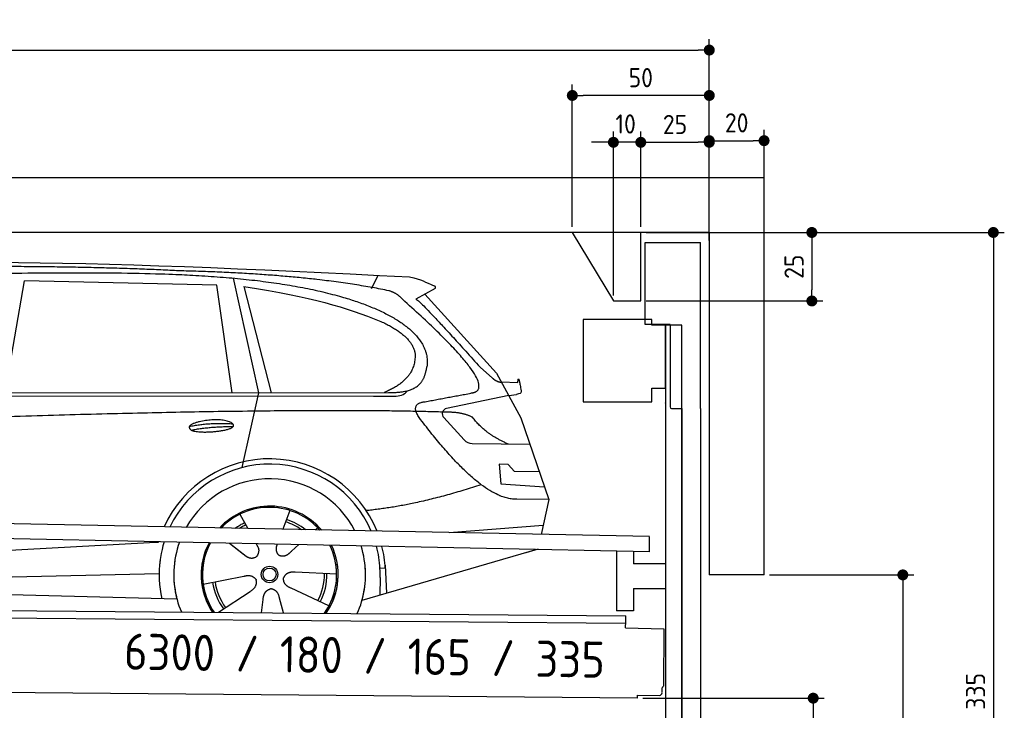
# Model space of a CAD drawing. Header units: millimetres. Extents: x -411 to 6777, y 0 to 6127.
# Tile 6 of 6: x 3183 to 6777, y 3606 to 6127. Entities that reach past the tile are written whole.
import ezdxf

# ---------------------------------------------------------------- set-up
doc = ezdxf.new("R2010")
doc.units = ezdxf.units.MM
doc.layers.add('4', color=3, linetype='Continuous')
for name, color, linetype, lineweight in [('car', 10, 'Continuous', 25), ('Freiraum', 7, 'Continuous', 25), ('Gebäude', 7, 'Continuous', 25), ('Logo', 7, 'Continuous', 25), ('Plattform', 7, 'Continuous', 25), ('Ständer vorne', 7, 'Continuous', 25), ('Tor', 200, 'Continuous', 25)]:
    doc.layers.add(name, color=color, linetype=linetype, lineweight=lineweight)
doc.styles.get("Standard").update_dxf_attribs({"font": 'ISOCP.SHX'})
doc.dimstyles.new('GEN-ISO', dxfattribs={"dimscale": 20, "dimtxt": 3.5, "dimasz": 2, "dimexe": 2, "dimexo": 1, "dimgap": 1.5, "dimtad": 1, "dimdec": 1, "dimlfac": 0.1, "dimdsep": 46, "dimtxsty": 'STANDARD', "dimblk": 'PUNKT', "dimcen": 2, "dimclrd": 256, "dimclre": 256, "dimclrt": 2, "dimadec": 0, "dimazin": 0, "dimtp": 0.1, "dimtm": 0.1, "dimtfac": 0.71, "dimtdec": 1, "dimtmove": 2, "dimatfit": 3, "dimldrblk": 'PUNKT', "dimfxl": 2, "dimtolj": 1, "dimarcsym": 0})

# ---------------------------------------------------------------- blocks, each defined once
blk = doc.blocks.new('PUNKT')
at = {"layer": '4', "color": 0, "linetype": 'ByBlock'}
blk.add_line((-0.5, 0), (-1, 0), dxfattribs=at)
at = {"layer": '4', "color": 0, "linetype": 'ByBlock', "const_width": 0.5}
blk.add_lwpolyline([(-0.25, 0, 1), (0.25, 0, 1)], format="xyb", close=True, dxfattribs=at)
blk = doc.blocks.new('*D240')
at = {"layer": '4', "lineweight": -2, "transparency": 16777216}
for p, q in [((5720, 5350), (6776.9, 5350)), ((6736.9, 5310), (6736.9, 2040)), ((6295.4, 2000), (6776.9, 2000))]:
    blk.add_line(p, q, dxfattribs=at)
at = {"layer": 'Defpoints', "color": 0, "transparency": 16777216}
for p in [(5700, 5350), (6275.4, 2000), (6736.9, 2000)]:
    blk.add_point(p, dxfattribs=at)
at = {"layer": '4', "lineweight": -2, "transparency": 16777216, "xscale": 40, "yscale": 40, "zscale": 40}
for p, rotation in [((6736.9, 5350), 90), ((6736.9, 2000), 270)]:
    blk.add_blockref('PUNKT', p, dxfattribs=dict(at, rotation=rotation))
at = {"layer": '4', "color": 2, "transparency": 16777216, "insert": (6671.9, 3675), "char_height": 70, "attachment_point": 5, "rotation": 90}
blk.add_mtext('335', dxfattribs=at)
blk = doc.blocks.new('*D242')
at = {"layer": '4', "lineweight": -2, "transparency": 16777216}
for p, q in [((5920, 4100), (6446.5, 4100)), ((6406.5, 4060), (6406.5, 2040)), ((6295.4, 2000), (6446.5, 2000))]:
    blk.add_line(p, q, dxfattribs=at)
at = {"layer": 'Defpoints', "color": 0, "transparency": 16777216}
for p in [(5900, 4100), (6275.4, 2000), (6406.5, 2000)]:
    blk.add_point(p, dxfattribs=at)
at = {"layer": '4', "lineweight": -2, "transparency": 16777216, "xscale": 40, "yscale": 40, "zscale": 40}
for p, rotation in [((6406.5, 4100), 90), ((6406.5, 2000), 270)]:
    blk.add_blockref('PUNKT', p, dxfattribs=dict(at, rotation=rotation))
at = {"layer": '4', "color": 2, "transparency": 16777216, "insert": (6341.5, 3050), "char_height": 70, "attachment_point": 5, "rotation": 90}
blk.add_mtext('H2', dxfattribs=at)
blk = doc.blocks.new('*D243')
at = {"layer": '4', "lineweight": -2, "transparency": 16777216}
for p, q in [((200, 5320.9), (200, 6055.8)), ((5700, 5520.9), (5700, 6055.8)), ((240, 6015.8), (5660, 6015.8))]:
    blk.add_line(p, q, dxfattribs=at)
at = {"layer": 'Defpoints', "color": 0, "transparency": 16777216}
for p in [(5700, 6015.8), (5700, 5500.9), (200, 5300.9)]:
    blk.add_point(p, dxfattribs=at)
at = {"layer": '4', "lineweight": -2, "transparency": 16777216, "xscale": 40, "yscale": 40, "zscale": 40, "rotation": 180}
blk.add_blockref('PUNKT', (200, 6015.8), dxfattribs=at)
at = {"layer": '4', "lineweight": -2, "transparency": 16777216, "xscale": 40, "yscale": 40, "zscale": 40}
blk.add_blockref('PUNKT', (5700, 6015.8), dxfattribs=at)
at = {"layer": '4', "color": 2, "transparency": 16777216, "insert": (2950, 6080.8), "char_height": 70, "attachment_point": 5}
blk.add_mtext('550', dxfattribs=at)
blk = doc.blocks.new('*D244')
at = {"layer": '4', "lineweight": -2, "transparency": 16777216}
for p, q in [((5457.5, 3650), (6119.3, 3650)), ((6079.3, 3610), (6079.3, 2040)), ((6099.3, 2000), (6119.3, 2000))]:
    blk.add_line(p, q, dxfattribs=at)
at = {"layer": 'Defpoints', "color": 0, "transparency": 16777216}
for p in [(5437.5, 3650), (6079.3, 2000), (6079.3, 2000)]:
    blk.add_point(p, dxfattribs=at)
at = {"layer": '4', "lineweight": -2, "transparency": 16777216, "xscale": 40, "yscale": 40, "zscale": 40}
for p, rotation in [((6079.3, 3650), 90), ((6079.3, 2000), 270)]:
    blk.add_blockref('PUNKT', p, dxfattribs=dict(at, rotation=rotation))
at = {"layer": '4', "color": 2, "transparency": 16777216, "insert": (6004.7, 2909.2), "char_height": 70, "attachment_point": 5, "rotation": 90}
blk.add_mtext('165', dxfattribs=at)
blk = doc.blocks.new('*D245')
at = {"layer": '4', "lineweight": -2, "transparency": 16777216}
for p, q in [((5450, 5521.3), (5450, 5719.1)), ((5700, 5520.9), (5700, 5719.1)), ((5490, 5679.1), (5660, 5679.1))]:
    blk.add_line(p, q, dxfattribs=at)
at = {"layer": 'Defpoints', "color": 0, "transparency": 16777216}
for p in [(5700, 5679.1), (5450, 5501.3), (5700, 5500.9)]:
    blk.add_point(p, dxfattribs=at)
at = {"layer": '4', "lineweight": -2, "transparency": 16777216, "xscale": 40, "yscale": 40, "zscale": 40, "rotation": 180}
blk.add_blockref('PUNKT', (5450, 5679.1), dxfattribs=at)
at = {"layer": '4', "lineweight": -2, "transparency": 16777216, "xscale": 40, "yscale": 40, "zscale": 40}
blk.add_blockref('PUNKT', (5700, 5679.1), dxfattribs=at)
at = {"layer": '4', "color": 2, "transparency": 16777216, "insert": (5575, 5744.2), "char_height": 70, "attachment_point": 5}
blk.add_mtext('25', dxfattribs=at)
blk = doc.blocks.new('*D246')
at = {"layer": '4', "lineweight": -2, "transparency": 16777216}
for p, q in [((5200, 5370), (5200, 5890.1)), ((5700, 5370), (5700, 5890.1)), ((5660, 5850.1), (5240, 5850.1))]:
    blk.add_line(p, q, dxfattribs=at)
at = {"layer": 'Defpoints', "color": 0, "transparency": 16777216}
for p in [(5200, 5850.1), (5200, 5350), (5700, 5350)]:
    blk.add_point(p, dxfattribs=at)
at = {"layer": '4', "lineweight": -2, "transparency": 16777216, "xscale": 40, "yscale": 40, "zscale": 40, "rotation": 180}
blk.add_blockref('PUNKT', (5200, 5850.1), dxfattribs=at)
at = {"layer": '4', "lineweight": -2, "transparency": 16777216, "xscale": 40, "yscale": 40, "zscale": 40}
blk.add_blockref('PUNKT', (5700, 5850.1), dxfattribs=at)
at = {"layer": '4', "color": 2, "transparency": 16777216, "insert": (5450, 5915.1), "char_height": 70, "attachment_point": 5}
blk.add_mtext('50', dxfattribs=at)
blk = doc.blocks.new('*D247')
at = {"layer": '4', "lineweight": -2, "transparency": 16777216}
for p, q in [((5470, 5350), (6114.4, 5350)), ((6074.4, 5310), (6074.4, 5140)), ((5470, 5100), (6114.4, 5100))]:
    blk.add_line(p, q, dxfattribs=at)
at = {"layer": 'Defpoints', "color": 0, "transparency": 16777216}
for p in [(5450, 5350), (5450, 5100), (6074.4, 5100)]:
    blk.add_point(p, dxfattribs=at)
at = {"layer": '4', "lineweight": -2, "transparency": 16777216, "xscale": 40, "yscale": 40, "zscale": 40}
for p, rotation in [((6074.4, 5350), 90), ((6074.4, 5100), 270)]:
    blk.add_blockref('PUNKT', p, dxfattribs=dict(at, rotation=rotation))
at = {"layer": '4', "color": 2, "transparency": 16777216, "insert": (6009.4, 5225), "char_height": 70, "attachment_point": 5, "rotation": 90}
blk.add_mtext('25', dxfattribs=at)
blk = doc.blocks.new('*D248')
at = {"layer": '4', "lineweight": -2, "transparency": 16777216}
for p, q in [((5350, 5120), (5350, 5719.1)), ((5450, 5370), (5450, 5719.1)), ((5310, 5679.1), (5270, 5679.1)), ((5450, 5679.1), (5350, 5679.1)), ((5490, 5679.1), (5530, 5679.1))]:
    blk.add_line(p, q, dxfattribs=at)
at = {"layer": 'Defpoints', "color": 0, "transparency": 16777216}
for p in [(5350, 5679.1), (5450, 5350), (5350, 5100)]:
    blk.add_point(p, dxfattribs=at)
at = {"layer": '4', "lineweight": -2, "transparency": 16777216, "xscale": 40, "yscale": 40, "zscale": 40}
blk.add_blockref('PUNKT', (5350, 5679.1), dxfattribs=at)
at = {"layer": '4', "lineweight": -2, "transparency": 16777216, "xscale": 40, "yscale": 40, "zscale": 40, "rotation": 180}
blk.add_blockref('PUNKT', (5450, 5679.1), dxfattribs=at)
at = {"layer": '4', "color": 2, "transparency": 16777216, "insert": (5394.7, 5746.1), "char_height": 70, "attachment_point": 5}
blk.add_mtext('10', dxfattribs=at)
blk = doc.blocks.new('Car')
at = {"layer": 'car'}
for p, q in [((3914.8, 5219.5), (4011.4, 4802.1)), ((4420.1, 5186.7), (4443.9, 5234.2)), ((3085.9, 4793.1), (3153, 5203)), ((3854.7, 5193.1), (3153, 5203)), ((3914.2, 4801.2), (3854.7, 5193.1)), ((3954.3, 5188.9), (4057.4, 4802.5)), ((4651.6, 5188.1), (4581.5, 5149)), ((4614.7, 5167.5), (4879.1, 4881.6)), ((4818.8, 4902.7), (4864.4, 4862.9)), ((4879.1, 4881.6), (4969.7, 4719.4)), ((4897, 4849.6), (4957.2, 4847.5)), ((1787.1, 4771.7), (4430.4, 4792.7)), ((1834, 4781), (4485.8, 4806.7)), ((4011.4, 4802.1), (3953, 4527.9)), ((4430.4, 4792.7), (4513.3, 4794.2)), ((4924.4, 4800.5), (4698, 4750.6)), ((4924.4, 4800.5), (4952.1, 4804.5)), ((4687.6, 4717.5), (4762.7, 4636.3)), ((4969.7, 4719.4), (5074.1, 4421.8)), ((4791.9, 4623.4), (5003.7, 4622.6)), ((4924.4, 4548.6), (4891.8, 4548.6)), ((4891.8, 4548.6), (4898.6, 4477.1)), ((4948.2, 4522.8), (4924.4, 4548.6)), ((5038.7, 4522.8), (4948.2, 4522.8)), ((4898.6, 4477.1), (5057.7, 4468.5)), ((5074.1, 4421.8), (4957.2, 4422.2)), ((5074.1, 4421.8), (5047.5, 4293.9)), ((3947, 4357.6), (3976.5, 4305.4)), ((4129.1, 4373), (4104.2, 4304.1)), ((4711.5, 4297.5), (5054.6, 4328.4)), ((3975.2, 4307.8), (3976.5, 4305.4)), ((4231.2, 4311.2), (4223.5, 4302.8)), ((1749.4, 4131.9), (3618.4, 4251.2)), ((3618.4, 4251.2), (3650.9, 4253.3)), ((3910.2, 4251.6), (3961.8, 4211.5)), ((3910.5, 4251.6), (3971.2, 4204.4)), ((4007.5, 4250.5), (4013.7, 4239.6)), ((4084.6, 4249.6), (4080.9, 4239.2)), ((4163.4, 4248.7), (4136.7, 4224.6)), ((5031.5, 4238.4), (4395.5, 4047)), ((5036.2, 4239.8), (4992.5, 4226.7)), ((4478.7, 4177.2), (4485.3, 4074.1)), ((1769.2, 4080), (3654.6, 4138.6)), ((4302.2, 4142.7), (4150.8, 4147.7)), ((4479.4, 4165.2), (4460.2, 4163.9)), ((3815, 4101.6), (3963.4, 4131.8)), ((4461, 4131.4), (4459.9, 4066.4)), ((1670.7, 4081.7), (3719.7, 4047)), ((3872.2, 3999), (3986.7, 4076.5)), ((4275, 4026.5), (4137.1, 4089.2)), ((4029.3, 3999), (4034.8, 4047.4)), ((4110, 3999.1), (4094.6, 4052.5))]:
    blk.add_line(p, q, dxfattribs=at)
for radius in [30.1, 23.6]:
    blk.add_circle((4057.2, 4138.8), radius, dxfattribs=at)
for centre, radius, start, end in [((4702.3, 4731.1), 20, 102.4358, 222.7473), ((4792.1, 4663.4), 40, 222.7473, 269.7861), ((4057.6, 4138.3), 422.7, 22.5487, 156.2143), ((4057.6, 4138.3), 403.4, 23.7263, 155.0367), ((4057.6, 4138.3), 350, 27.7494, 151.0136), ((4057.6, 4138.3), 250, 41.078, 137.685), ((4057.6, 4138.3), 250, 41.078, 137.685), ((4057.6, 4138.3), 250, 41.078, 137.685), ((4057.2, 4138.8), 245, 41.9641, 136.7989), ((4057.2, 4138.8), 209.6, 116.262, 127.1225), ((4057.2, 4138.8), 200.6, 116.1152, 123.6695), ((4057.2, 4138.8), 200.6, 55.0934, 73.5463), ((4057.2, 4138.8), 209.6, 51.6404, 73.3995), ((4057.2, 4138.8), 245, 41.9641, 44.7348), ((4057.6, 4138.3), 422.7, 164.0109, 164.2126), ((4057.6, 4138.3), 422.7, 164.0109, 164.2126), ((4057.6, 4138.3), 403.4, 163.2593, 179.9464), ((4057.6, 4138.3), 403.4, 163.2593, 179.9464), ((4057.6, 4138.3), 350, 160.7243, 195.1055), ((4057.6, 4138.3), 350, 160.7243, 195.1055), ((4057.6, 4138.3), 250, 152.8016, 213.8648), ((4057.6, 4138.3), 250, 152.8016, 213.4506), ((4057.6, 4138.3), 250, 152.8016, 213.4506), ((4057.2, 4138.8), 245, 152.3519, 188.7348), ((4057.2, 4138.8), 245, 152.3519, 188.7348), ((4057.6, 4138.3), 250, 326.1848, 25.8498), ((4057.6, 4138.3), 250, 326.1848, 25.8498), ((4057.2, 4138.8), 245, 0.9266, 26.2995), ((4057.6, 4138.3), 350, 344.8945, 17.9271), ((4057.6, 4138.3), 350, 344.8945, 17.9271), ((4057.6, 4138.3), 403.4, 3.6504, 15.3921), ((4057.6, 4138.3), 403.4, 3.6504, 15.3921), ((4057.6, 4138.3), 422.7, 3.6504, 14.6404), ((4057.6, 4138.3), 422.7, 3.6504, 14.6404), ((4057.6, 4138.3), 403.4, 173.0827, 193.1146), ((4057.6, 4138.3), 350, 172.1254, 203.4635), ((4057.6, 4138.3), 250, 169.2195, 213.8648), ((4057.2, 4138.8), 245, 169.1336, 214.8006), ((4057.2, 4138.8), 245, 325.2489, 9.5178), ((4057.6, 4138.3), 250, 326.1848, 9.4319), ((4057.6, 4138.3), 350, 336.586, 6.526), ((4057.6, 4138.3), 403.4, 359.0315, 5.5686), ((4057.2, 4138.8), 200.6, 332.1152, 1.5463), ((4057.2, 4138.8), 209.6, 332.262, 1.3995), ((4057.6, 4138.3), 422.7, 3.6504, 3.7403), ((4057.2, 4138.8), 209.6, 188.262, 217.3995), ((4057.2, 4138.8), 200.6, 188.1152, 217.5463)]:
    blk.add_arc(centre, radius, start, end, dxfattribs=at)
for points, degree in [([(2212.9, 5222.9), (2499.9, 5287.1), (3385, 5282), (4557.5, 5229.4)], 3), ([(3707.6, 5244.3), (3359.2, 5260.5), (2743.4, 5250.2)], 2), ([(4483.2, 5178.4), (4182, 5238.2), (3707.6, 5244.3)], 2), ([(4557.5, 5229.4), (4604.4, 5220.4), (4613.3, 5212.2), (4650.8, 5196.7)], 3), ([(3954.3, 5188.9), (4208.7, 5152.3), (4322.2, 5117.6), (4455.5, 5066.2)], 3), ([(4532.9, 5148), (4514.8, 5169.7), (4483.2, 5178.4)], 2), ([(4651.6, 5188.1), (4653.2, 5189.8), (4653.9, 5192.8), (4653.3, 5195.7), (4650.8, 5196.7)], 4), ([(4797.7, 4810), (4886.9, 4838.9), (4532.9, 5148)], 2), ([(4581.5, 5149), (4589.3, 5153.3), (4818.8, 4902.7)], 2), ([(4455.5, 5066.2), (4570.1, 5015.2), (4580.9, 4950.1)], 2), ([(4580.9, 4950.1), (4586.5, 4855.6), (4469.2, 4806.5)], 2), ([(4485.8, 4806.7), (4535.9, 4807.2), (4608.9, 4812.5), (4616.6, 4859.4), (4624.9, 4902.6)], 4), ([(4864.4, 4862.9), (4872.7, 4855.6), (4886, 4848), (4895.1, 4848.1), (4897, 4849.6)], 4), ([(4957.2, 4847.5), (4958.4, 4886.4), (4969.8, 4812.2)], 2), ([(4584.5, 4827.3), (4584.5, 4827.3), (4584.6, 4827.3), (4584.7, 4827.3)], 3), ([(4513.3, 4794.2), (4532.5, 4794.9), (4547.3, 4804), (4554.5, 4814.3)], 3), ([(4969.8, 4812.2), (4970, 4808.5), (4964.5, 4806.8), (4952.1, 4804.5)], 3), ([(4603.6, 4709.3), (4559.2, 4767.6), (4619.1, 4774.7)], 2), ([(4705.1, 4737), (3828.5, 4757.4), (1396.5, 4622.9)], 2), ([(4957.2, 4422.2), (4831.5, 4414), (4603.6, 4709.3)], 2), ([(4793, 4719.4), (4755.6, 4737.5), (4705.1, 4737)], 2), ([(4924.4, 4622.9), (4838.8, 4658), (4793, 4719.4)], 2), ([(3759.7, 4676.3), (3835.1, 4693.2), (3918.7, 4687.4)], 2), ([(3766.9, 4663.4), (3840.9, 4678), (3918.8, 4677.3)], 2), ([(4825.3, 4473.6), (4600.6, 4396.1), (4407.8, 4375)], 2), ([(3962.1, 4211.5), (3985.6, 4189.8), (4008.8, 4203.4)], 2), ([(3963.4, 4131.8), (3994.1, 4140.8), (4008.8, 4118.4)], 2), ([(4150.8, 4147.7), (4119.1, 4151.4), (4108.3, 4126.8)], 2), ([(3986.7, 4076.5), (4014.6, 4092.2), (4008.8, 4118.4)], 2), ([(4137.1, 4089.2), (4107, 4100), (4108.3, 4126.8)], 2), ([(4034.8, 4047.4), (4035.7, 4079.4), (4061.6, 4086.5)], 2), ([(4094.6, 4052.5), (4088.3, 4083.8), (4061.6, 4086.5)], 2)]:
    blk.add_open_spline(points, degree=degree, dxfattribs=at)
for points, degree, knots in [([(2382.6, 5210.7), (2409.1, 5213), (2548.5, 5216.1), (3569.7, 5245.6), (4190, 5244.9), (4647, 5076.4), (4624.9, 4902.6)], 4, [0.0821318, 0.0821318, 0.0821318, 0.0821318, 0.0821318, 0.258851, 0.508851, 1, 1, 1, 1, 1]), ([(4619.1, 4774.7), (4785.8, 4807.3), (4788.6, 4808), (4796.9, 4809.8), (4797.7, 4810)], 1, [0.1611508, 0.1611508, 1, 1.0196119, 1.078724, 1.0847856, 1.0847856]), ([(3766.9, 4663.4), (3743.3, 4679.8), (3788.7, 4695.5), (3871.4, 4715.7), (3964.4, 4682.6), (3902.4, 4658.8), (3793.3, 4651.6), (3771.8, 4660.4), (3766.9, 4663.4)], 5, [0, 0, 0, 0, 0, 0, 0.300106, 0.500106, 0.700106, 1, 1, 1, 1, 1, 1]), ([(4013.7, 4239.6), (4015.4, 4235.5), (4016.4, 4231.5), (4016.7, 4227.6), (4017.5, 4219), (4014.8, 4210.9), (4008.8, 4203.4)], 3, [0.2167758, 0.2167758, 0.2167758, 0.2167758, 0.4600873, 0.4600873, 0.4600873, 1, 1, 1, 1]), ([(4080.9, 4239.2), (4080.4, 4236.1), (4080.2, 4233.1), (4080.2, 4230.2), (4080.6, 4227.3), (4081.4, 4221.6), (4083.5, 4216.2), (4087.1, 4211.8), (4092, 4208.8)], 4, [0.3191838, 0.3191838, 0.3191838, 0.3191838, 0.3191838, 0.5438253, 0.5438253, 0.5438253, 0.5438253, 1, 1, 1, 1, 1]), ([(4136.7, 4224.6), (4136.7, 4224.6), (4136.7, 4224.6), (4136.7, 4224.6), (4136.7, 4224.6), (4127.7, 4214.8), (4117.1, 4204.8), (4102.8, 4202.2), (4092, 4208.8)], 4, [-0.000003, -0.000003, -0.000003, -0.000003, -0.000003, 0, 0, 0, 0, 1, 1, 1, 1, 1])]:
    blk.add_open_spline(points, degree=degree, knots=knots, dxfattribs=at)
blk = doc.blocks.new('*D254')
at = {"layer": '4', "lineweight": -2, "transparency": 16777216}
for p, q in [((5700, 5320.9), (5700, 5725.1)), ((5900, 5520.8), (5900, 5725.1)), ((5740, 5685.1), (5860, 5685.1))]:
    blk.add_line(p, q, dxfattribs=at)
at = {"layer": 'Defpoints', "color": 0, "transparency": 16777216}
for p in [(5900, 5685.1), (5900, 5500.8), (5700, 5300.9)]:
    blk.add_point(p, dxfattribs=at)
at = {"layer": '4', "lineweight": -2, "transparency": 16777216, "xscale": 40, "yscale": 40, "zscale": 40, "rotation": 180}
blk.add_blockref('PUNKT', (5700, 5685.1), dxfattribs=at)
at = {"layer": '4', "lineweight": -2, "transparency": 16777216, "xscale": 40, "yscale": 40, "zscale": 40}
blk.add_blockref('PUNKT', (5900, 5685.1), dxfattribs=at)
at = {"layer": '4', "color": 2, "transparency": 16777216, "insert": (5800, 5750.1), "char_height": 70, "attachment_point": 5}
blk.add_mtext('20', dxfattribs=at)
blk = doc.blocks.new('Plattform OG 6200 550')
at = {"layer": 'Plattform'}
for p, q in [((5482.3, 4239.6), (348.5, 4342)), ((5481.2, 4183.6), (347.5, 4291)), ((5481.2, 4183.6), (5482.3, 4239.5)), ((5361.5, 4186.1), (5361.5, 3968.3)), ((5423.5, 4184.7), (5423.5, 4140.8)), ((5539.9, 4140.8), (5423.5, 4140.8)), ((5423.5, 4050.8), (5423.5, 3968.3)), ((5423.5, 4050.8), (5539.9, 4050.8)), ((440.2, 3993.6), (5395, 3950.4)), ((446, 3966.5), (5394.8, 3923.4)), ((5423.5, 3968.3), (5361.5, 3968.3)), ((5394.7, 3906.2), (5394.9, 3930.2)), ((5394.9, 3930.2), (5395, 3945.2)), ((5395, 3945.2), (5395, 3950.4)), ((5394.7, 3906.2), (5534.1, 3903)), ((5534.1, 3903), (5532.3, 3694)), ((5437.5, 3650), (372.6, 3694.2)), ((5527.6, 3670.1), (5527.8, 3688.2)), ((5437.5, 3650), (5437.5, 3660.8)), ((5437.5, 3660.8), (5517.5, 3660.1))]:
    blk.add_line(p, q, dxfattribs=at)
for centre, radius, start, end in [((5517.6, 3670.1), 10, 269.5, 359.5), ((5526.2, 3694.1), 6.08, 284.5689, 358.9086)]:
    blk.add_arc(centre, radius, start, end, dxfattribs=at)
blk = doc.blocks.new('Gebäude_335_GT180')
at = {"layer": 'Freiraum'}
blk.add_lwpolyline([(5200, 5350), (5350, 5100), (5450, 5100), (5450, 5350)], dxfattribs=at)
at = {"layer": 'Gebäude'}
for p, q in [((5900, 5550), (0, 5550)), ((5900, 4100), (5900, 5550)), ((5700, 5350), (200, 5350)), ((5700, 5350), (5700, 4100)), ((5900, 4100), (5700, 4100))]:
    blk.add_line(p, q, dxfattribs=at)
blk = doc.blocks.new('Ständer vorne 330_335')
at = {"layer": 'Ständer vorne'}
for p, q in [((5239.9, 5032), (5239.9, 4732)), ((5489.9, 5032), (5239.9, 5032)), ((5489.9, 5012), (5489.9, 5032)), ((5539.9, 5012), (5489.9, 5012)), ((5540.1, 5012), (5539.7, 5012)), ((5539.9, 5012), (5539.9, 2000)), ((5599.9, 5012), (5539.9, 5012)), ((5539.9, 4782), (5539.9, 5012)), ((5600, 1998.7), (5600, 5012)), ((5489.9, 4732), (5489.9, 4782)), ((5489.9, 4782), (5539.9, 4782)), ((5239.9, 4732), (5489.9, 4732)), ((5539.9, 4727.4), (5539.9, 4728.4)), ((5511, 1995), (5511, 1987)), ((5594.9, 1995), (5511, 1995)), ((5511, 1987), (5600, 1987))]:
    blk.add_line(p, q, dxfattribs=at)
blk = doc.blocks.new('Tor 335 bis 365 Gebäude')
at = {"layer": 'Tor'}
for p, q in [((5465.6, 5014.5), (5465.6, 5313)), ((5465.6, 5313), (5668, 5313)), ((5668, 4707.1), (5668, 5313)), ((5557, 5014.5), (5465.6, 5014.5)), ((5557, 5014.5), (5557, 4713)), ((5562, 4707.1), (5600, 4707.1)), ((5600, 4707.1), (5600, 4707)), ((5668, 4707), (5668, 4707.1)), ((5600, 1987), (5668, 1987))]:
    blk.add_line(p, q, dxfattribs=at)
at = {"layer": 'Tor', "lineweight": 25}
blk.add_line((5600, 4707.1), (5600, 1987), dxfattribs=at)
at = {"layer": 'Tor'}
blk.add_lwpolyline([(5668, 4707.1), (5668, 1987)], dxfattribs=at)
blk.add_arc((5563, 4713), 6, 180, 260.4059, dxfattribs=at)

msp = doc.modelspace()

# ---------------------------------------------------------------- block references
msp.add_blockref('Gebäude_335_GT180', (0, 0))
at = {"layer": 'car', "rotation": 359.4752422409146}
msp.add_blockref('Car', (0, 0), dxfattribs=at)
at = {"layer": 'Plattform'}
msp.add_blockref('Plattform OG 6200 550', (0, 0), dxfattribs=at)
at = {"layer": 'Ständer vorne'}
msp.add_blockref('Ständer vorne 330_335', (0, 0), dxfattribs=at)
at = {"layer": 'Tor'}
msp.add_blockref('Tor 335 bis 365 Gebäude', (0, 0), dxfattribs=at)

# ---------------------------------------------------------------- texts
at = {"layer": 'Logo'}
msp.add_text('6300 / 180 / 165 / 335 ', height=132, rotation=359.00045, dxfattribs=at).set_placement((3563.04, 3754.46))

# ---------------------------------------------------------------- dimensions: what is measured, and where the dimension line sits
at = {"layer": '4'}
for base, p1, p2, override, picture, middle in [((5700, 6015.8), (200, 5300.88), (5700, 5500.88), {"dimtdec": 3, "dimtolj": 0}, '*D243', (2950, 6080.8)), ((5200, 5850.12), (5700, 5350), (5200, 5350), {"dimtdec": 3, "dimtolj": 0}, '*D246', (5450, 5915.12)), ((5700, 5679.15), (5449.99, 5501.29), (5700, 5500.88), {"dimtdec": 3, "dimtolj": 0}, '*D245', (5575, 5744.16)), ((5900, 5685.09), (5700, 5300.88), (5900, 5500.82), {"dimtol": 0, "dimlim": 0, "dimtp": 0.1, "dimtm": 0.1, "dimtfac": 0.71, "dimtdec": 3, "dimtolj": 0, "dimtzin": 8}, '*D254', (5800, 5750.1))]:
    dim = msp.add_linear_dim(base=base, p1=p1, p2=p2, dimstyle='GEN-ISO', override=override, dxfattribs=at)
    dim.commit()
    dim.dimension.update_dxf_attribs({"geometry": picture, "text_midpoint": middle})
dim = msp.add_linear_dim(base=(5350, 5679.15), p1=(5449.99, 5350), p2=(5350, 5100), dimstyle='GEN-ISO', override={"dimtdec": 3, "dimtolj": 0}, dxfattribs=at)
dim.commit()
dim.dimension.update_dxf_attribs({"geometry": '*D248', "text_midpoint": (5394.75, 5746.13), "dimtype": 160})
for base, p1, p2, override, picture, middle in [((6074.39, 5100), (5449.99, 5350), (5450, 5100), {"dimtdec": 3, "dimtolj": 0}, '*D247', (6009.39, 5225)), ((6736.86, 2000), (5700, 5350), (6275.45, 2000), {"dimdec": 0, "dimtdec": 3, "dimtolj": 0}, '*D240', (6671.86, 3675))]:
    dim = msp.add_linear_dim(base=base, p1=p1, p2=p2, angle=90, dimstyle='GEN-ISO', override=override, dxfattribs=at)
    dim.commit()
    dim.dimension.update_dxf_attribs({"geometry": picture, "text_midpoint": middle})
dim = msp.add_linear_dim(base=(6406.55, 2000), p1=(5900, 4100), p2=(6275.45, 2000), angle=90, text='H2', dimstyle='GEN-ISO', override={"dimdec": 0, "dimtdec": 3, "dimtolj": 0}, dxfattribs=at)
dim.commit()
dim.dimension.update_dxf_attribs({"geometry": '*D242', "text_midpoint": (6341.54, 3050)})
dim = msp.add_linear_dim(base=(6079.31, 2000), p1=(5437.5, 3649.97), p2=(6079.31, 2000), angle=90, dimstyle='GEN-ISO', override={"dimtdec": 3, "dimtolj": 0}, dxfattribs=at)
dim.commit()
dim.dimension.update_dxf_attribs({"geometry": '*D244', "text_midpoint": (6004.71, 2909.23), "dimtype": 160})

doc.saveas('drawing.dxf')
